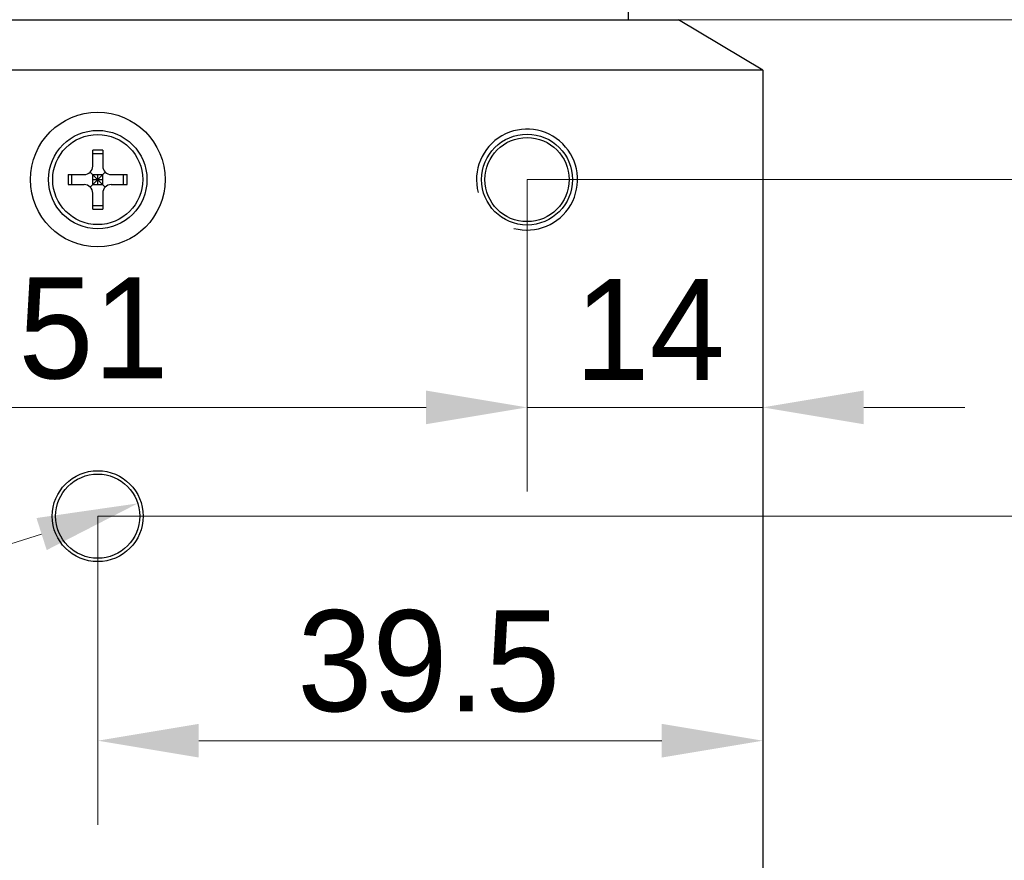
# Model space of a CAD drawing. Header units: millimetres. Extents: x 1638 to 2024, y 1742 to 2044.
# Tile 20 of 22: x 1951 to 1980, y 1902 to 1927. Entities that reach past the tile are written whole.
import ezdxf

# ---------------------------------------------------------------- set-up
doc = ezdxf.new("R2010")
doc.units = ezdxf.units.MM
doc.header["$LTSCALE"] = 0.3
doc.layers.add('00_COMPONENTS', color=7, linetype='Continuous')
doc.layers.add('51__DRAFT_DIMS', color=7, linetype='Continuous')
doc.styles.add('尺寸值样式', font='兰亭黑 GBK.TTF')
doc.dimstyles.new('1直线标注', dxfattribs={"dimtxt": 3, "dimasz": 3, "dimexe": 2.5, "dimexo": 0, "dimtad": 1, "dimlfac": 2, "dimdsep": 46, "dimtxsty": '尺寸值样式', "dimblk": '_FILLED', "dimcen": 0, "dimclrd": 8, "dimclre": 8, "dimclrt": 7, "dimadec": 0, "dimazin": 0, "dimtp": 0.001, "dimtm": 0.001, "dimtfac": 1, "dimtmove": 0, "dimatfit": 0, "dimldrblk": '_FILLED', "dimfxl": 1, "dimtolj": 1, "dimlwd": 15, "dimlwe": 15, "dimarcsym": 0})
doc.dimstyles.new('3圆直径标注2', dxfattribs={"dimtxt": 3, "dimasz": 3, "dimexe": 2.5, "dimexo": 0, "dimtad": 1, "dimtoh": 1, "dimdec": 3, "dimlfac": 2, "dimdsep": 46, "dimtxsty": '尺寸值样式', "dimblk": '_FILLED', "dimcen": 0, "dimclrd": 8, "dimclre": 8, "dimclrt": 7, "dimadec": 0, "dimazin": 0, "dimtp": 0.001, "dimtm": 0.001, "dimtfac": 1, "dimtdec": 3, "dimtofl": 0, "dimtmove": 0, "dimatfit": 0, "dimldrblk": '_FILLED', "dimfxl": 1, "dimtolj": 1, "dimlwd": 15, "dimlwe": 15, "dimarcsym": 0})

# ---------------------------------------------------------------- blocks, each defined once
blk = doc.blocks.new('_FILLED')
at = {"color": 0, "linetype": 'ByBlock'}
blk.add_solid([(0, 0), (-1, 0.1667), (-1, -0.1667)], dxfattribs=at)
blk = doc.blocks.new('*D2068')
at = {"layer": '51__DRAFT_DIMS', "color": 8, "lineweight": 15}
for p, q in [((1965.641, 1922.564), (1965.641, 1913.296)), ((1972.641, 1912.796), (1972.641, 1918.296)), ((1962.641, 1915.796), (1959.641, 1915.796)), ((1972.641, 1915.796), (1965.641, 1915.796)), ((1975.641, 1915.796), (1978.641, 1915.796))]:
    blk.add_line(p, q, dxfattribs=at)
at = {"layer": 'Defpoints', "color": 0}
for p in [(1965.641, 1922.564), (1965.641, 1915.796), (1972.641, 1912.796)]:
    blk.add_point(p, dxfattribs=at)
at = {"layer": '51__DRAFT_DIMS', "color": 8, "linetype": 'ByBlock', "lineweight": 15, "xscale": 3, "yscale": 3, "zscale": 3}
blk.add_blockref('_FILLED', (1965.641, 1915.796), dxfattribs=at)
at = {"layer": '51__DRAFT_DIMS', "color": 8, "linetype": 'ByBlock', "lineweight": 15, "xscale": 3, "yscale": 3, "zscale": 3, "rotation": 180}
blk.add_blockref('_FILLED', (1972.641, 1915.796), dxfattribs=at)
at = {"layer": '51__DRAFT_DIMS', "color": 7, "insert": (1969.284, 1919.609), "char_height": 3, "attachment_point": 2, "style": '尺寸值样式'}
blk.add_mtext('\\A1;14', dxfattribs=at)
blk = doc.blocks.new('*D2069')
at = {"layer": '51__DRAFT_DIMS', "color": 8, "lineweight": 15}
for p, q in [((1940.141, 1922.564), (1940.141, 1913.296)), ((1965.641, 1922.564), (1965.641, 1913.296)), ((1943.141, 1915.796), (1962.641, 1915.796))]:
    blk.add_line(p, q, dxfattribs=at)
at = {"layer": 'Defpoints', "color": 0}
for p in [(1940.141, 1922.564), (1965.641, 1922.564), (1965.641, 1915.796)]:
    blk.add_point(p, dxfattribs=at)
at = {"layer": '51__DRAFT_DIMS', "color": 8, "linetype": 'ByBlock', "lineweight": 15, "xscale": 3, "yscale": 3, "zscale": 3, "rotation": 180}
blk.add_blockref('_FILLED', (1940.141, 1915.796), dxfattribs=at)
at = {"layer": '51__DRAFT_DIMS', "color": 8, "linetype": 'ByBlock', "lineweight": 15, "xscale": 3, "yscale": 3, "zscale": 3}
blk.add_blockref('_FILLED', (1965.641, 1915.796), dxfattribs=at)
at = {"layer": '51__DRAFT_DIMS', "color": 7, "insert": (1952.765, 1919.657), "char_height": 3, "attachment_point": 2, "style": '尺寸值样式'}
blk.add_mtext('\\A1;51', dxfattribs=at)
blk = doc.blocks.new('*D2070')
at = {"layer": '51__DRAFT_DIMS', "color": 8, "lineweight": 15}
for p, q in [((1965.641, 1922.564), (1999.601, 1922.564)), ((1997.101, 1919.564), (1997.101, 1855.564)), ((1965.641, 1852.564), (1999.601, 1852.564))]:
    blk.add_line(p, q, dxfattribs=at)
at = {"layer": 'Defpoints', "color": 0}
for p in [(1965.641, 1922.564), (1965.641, 1852.564), (1997.101, 1852.564)]:
    blk.add_point(p, dxfattribs=at)
at = {"layer": '51__DRAFT_DIMS', "color": 8, "linetype": 'ByBlock', "lineweight": 15, "xscale": 3, "yscale": 3, "zscale": 3}
for p, rotation in [((1997.101, 1922.564), 90), ((1997.101, 1852.564), 270)]:
    blk.add_blockref('_FILLED', p, dxfattribs=dict(at, rotation=rotation))
at = {"layer": '51__DRAFT_DIMS', "color": 7, "insert": (1993.24, 1887.676), "char_height": 3, "attachment_point": 2, "rotation": 90, "style": '尺寸值样式'}
blk.add_mtext('\\A1;\\A1;{\\C256;140}', dxfattribs=at)
blk = doc.blocks.new('*D2071')
at = {"layer": '51__DRAFT_DIMS', "color": 8, "lineweight": 15}
for p, q in [((1952.891, 1912.564), (1988.184, 1912.564)), ((1985.684, 1909.564), (1985.684, 1865.564)), ((1950.826, 1862.564), (1988.184, 1862.564))]:
    blk.add_line(p, q, dxfattribs=at)
at = {"layer": 'Defpoints', "color": 0}
for p in [(1952.891, 1912.564), (1950.826, 1862.564), (1985.684, 1862.564)]:
    blk.add_point(p, dxfattribs=at)
at = {"layer": '51__DRAFT_DIMS', "color": 8, "linetype": 'ByBlock', "lineweight": 15, "xscale": 3, "yscale": 3, "zscale": 3}
for p, rotation in [((1985.684, 1912.564), 90), ((1985.684, 1862.564), 270)]:
    blk.add_blockref('_FILLED', p, dxfattribs=dict(at, rotation=rotation))
at = {"layer": '51__DRAFT_DIMS', "color": 7, "insert": (1981.823, 1887.676), "char_height": 3, "attachment_point": 2, "rotation": 90, "style": '尺寸值样式'}
blk.add_mtext('\\A1;100', dxfattribs=at)
blk = doc.blocks.new('*D2072')
at = {"layer": '51__DRAFT_DIMS', "color": 8, "lineweight": 15}
for p, q in [((1972.641, 1922.796), (1972.641, 1903.394)), ((1952.891, 1912.564), (1952.891, 1903.394)), ((1969.641, 1905.894), (1955.891, 1905.894))]:
    blk.add_line(p, q, dxfattribs=at)
at = {"layer": 'Defpoints', "color": 0}
for p in [(1972.641, 1922.796), (1952.891, 1912.564), (1952.891, 1905.894)]:
    blk.add_point(p, dxfattribs=at)
at = {"layer": '51__DRAFT_DIMS', "color": 8, "linetype": 'ByBlock', "lineweight": 15, "xscale": 3, "yscale": 3, "zscale": 3, "rotation": 180}
blk.add_blockref('_FILLED', (1952.891, 1905.894), dxfattribs=at)
at = {"layer": '51__DRAFT_DIMS', "color": 8, "linetype": 'ByBlock', "lineweight": 15, "xscale": 3, "yscale": 3, "zscale": 3}
blk.add_blockref('_FILLED', (1972.641, 1905.894), dxfattribs=at)
at = {"layer": '51__DRAFT_DIMS', "color": 7, "insert": (1962.722, 1909.77), "char_height": 3, "attachment_point": 2, "style": '尺寸值样式'}
blk.add_mtext('\\A1;39.5', dxfattribs=at)
blk = doc.blocks.new('*D2073')
at = {"layer": '51__DRAFT_DIMS', "color": 8, "lineweight": 15}
for p, q in [((1985.757, 1930.314), (1985.757, 1947.522)), ((1968.216, 1927.314), (1988.257, 1927.314)), ((1985.757, 1927.314), (1985.757, 1912.564)), ((1952.891, 1912.564), (1988.257, 1912.564)), ((1985.757, 1909.564), (1985.757, 1906.564))]:
    blk.add_line(p, q, dxfattribs=at)
at = {"layer": 'Defpoints', "color": 0}
for p in [(1968.216, 1927.314), (1952.891, 1912.564), (1985.757, 1912.564)]:
    blk.add_point(p, dxfattribs=at)
at = {"layer": '51__DRAFT_DIMS', "color": 8, "linetype": 'ByBlock', "lineweight": 15, "xscale": 3, "yscale": 3, "zscale": 3}
for p, rotation in [((1985.757, 1927.314), 270), ((1985.757, 1912.564), 90)]:
    blk.add_blockref('_FILLED', p, dxfattribs=dict(at, rotation=rotation))
at = {"layer": '51__DRAFT_DIMS', "color": 7, "insert": (1981.88, 1942.79), "char_height": 3, "attachment_point": 2, "rotation": 90, "style": '尺寸值样式'}
blk.add_mtext('\\A1;29.5', dxfattribs=at)
blk = doc.blocks.new('*D2075')
at = {"layer": '51__DRAFT_DIMS', "color": 8, "lineweight": 15}
for p in [(1951.223, 1912.033), (1908.104, 1907.757)]:
    blk.add_line(p, (1937.812, 1907.757), dxfattribs=at)
at = {"layer": 'Defpoints', "color": 0}
for p in [(1954.082, 1912.944), (1951.7, 1912.185)]:
    blk.add_point(p, dxfattribs=at)
at = {"layer": '51__DRAFT_DIMS', "color": 8, "linetype": 'ByBlock', "lineweight": 15, "xscale": 3, "yscale": 3, "zscale": 3, "rotation": 17.68316340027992}
blk.add_blockref('_FILLED', (1954.082, 1912.944), dxfattribs=at)
at = {"layer": '51__DRAFT_DIMS', "color": 7, "insert": (1926.342, 1911.681), "char_height": 3, "attachment_point": 3, "style": '尺寸值样式'}
blk.add_mtext('\\A1;2-{\\fArial|b0|i0|c134|p34;%%c\\A1;\\fFZLanTingHei-R-GBK|b0|i0|c134|p2;5\\Fgdt|c134;  \\fFZLanTingHei-R-GBK|b0|i0|c134|p2;4}', dxfattribs=at)

msp = doc.modelspace()

# ---------------------------------------------------------------- linework, layer by layer
at = {"layer": '00_COMPONENTS'}
for p, q in [((1968.64068, 2002.06423), (1968.64068, 1927.31423)), ((1938.05845, 1927.31423), (1970.14068, 1927.31423)), ((1972.64068, 1925.81423), (1970.14068, 1927.31423)), ((1972.64068, 1925.81423), (1940.65845, 1925.81423)), ((1972.64068, 1925.81423), (1972.64068, 1849.31423)), ((1952.74068, 1922.96423), (1952.74068, 1923.4388)), ((1952.74068, 1923.33424), (1953.04068, 1923.33424)), ((1953.04068, 1923.4388), (1953.04068, 1922.96423)), ((1952.01612, 1922.71423), (1952.49068, 1922.71423)), ((1952.12068, 1922.41423), (1952.12068, 1922.71423)), ((1952.66746, 1922.34101), (1953.11391, 1922.78746)), ((1952.66746, 1922.78746), (1953.11391, 1922.34101)), ((1952.74068, 1922.41423), (1952.74068, 1922.71423)), ((1952.74068, 1922.71423), (1953.04068, 1922.71423)), ((1952.89068, 1922.41423), (1952.89068, 1922.71423)), ((1953.04068, 1922.41423), (1953.04068, 1922.71423)), ((1953.29068, 1922.71423), (1953.76525, 1922.71423)), ((1953.66069, 1922.41423), (1953.66069, 1922.71423)), ((1952.01612, 1922.41423), (1952.49068, 1922.41423)), ((1952.74068, 1922.56423), (1953.04068, 1922.56423)), ((1952.74068, 1922.41423), (1953.04068, 1922.41423)), ((1953.29068, 1922.41423), (1953.76525, 1922.41423)), ((1952.74068, 1921.68967), (1952.74068, 1922.16423)), ((1953.04068, 1922.16423), (1953.04068, 1921.68967)), ((1952.74068, 1921.79423), (1953.04068, 1921.79423))]:
    msp.add_line(p, q, dxfattribs=at)
for centre, radius in [((1952.89068, 1922.56423), 2), ((1952.89068, 1922.56423), 1.4625), ((1952.89068, 1922.56423), 1.3375), ((1965.64068, 1922.56423), 1.35), ((1965.64068, 1922.56423), 1.25), ((1952.89068, 1912.56423), 1.35), ((1952.89068, 1912.56423), 1.25)]:
    msp.add_circle(centre, radius, dxfattribs=at)
for centre, radius, start, end in [((1965.64068, 1922.56423), 1.5, 255, 195), ((1952.89068, 1872.3222), 51.11681, 89.831868, 90.168132), ((1952.49068, 1922.96423), 0.25, 270, 0), ((1953.29068, 1922.96423), 0.25, 180, 270), ((2003.13265, 1922.57317), 51.11672, 179.84188, 180.010012), ((1902.64873, 1922.57317), 51.11671, 359.989988, 0.15812), ((2003.13264, 1922.5553), 51.11671, 179.989988, 180.15812), ((1952.49068, 1922.16423), 0.25, 0, 90), ((1953.29068, 1922.16423), 0.25, 90, 180), ((1902.64872, 1922.5553), 51.11672, 359.84188, 0.010012), ((1952.89068, 1972.80626), 51.11681, 269.831868, 270.168132)]:
    msp.add_arc(centre, radius, start, end, dxfattribs=at)

# ---------------------------------------------------------------- dimensions: what is measured, and where the dimension line sits
at = {"layer": '51__DRAFT_DIMS'}
for base, p1, p2, angle, picture, middle in [((1985.75656, 1912.56423), (1968.21568, 1927.31423), (1952.89068, 1912.56423), 270, '*D2073', (1985.75656, 1942.79002)), ((1952.89068, 1905.89376), (1972.64068, 1922.79647), (1952.89068, 1912.56423), 180, '*D2072', (1962.72174, 1905.89376)), ((1965.64068, 1915.79597), (1972.64068, 1912.79597), (1965.64068, 1922.56423), 180, '*D2068', (1969.28424, 1915.79597)), ((1985.6836, 1862.56423), (1952.89068, 1912.56423), (1950.82577, 1862.56423), 270, '*D2071', (1985.6836, 1887.67556))]:
    dim = msp.add_linear_dim(base=base, p1=p1, p2=p2, angle=angle, dimstyle='1直线标注', dxfattribs=at)
    dim.commit()
    dim.dimension.update_dxf_attribs({"geometry": picture, "text_midpoint": middle, "dimtype": 160})
dim = msp.add_linear_dim(base=(1965.64068, 1915.79597), p1=(1940.14068, 1922.56423), p2=(1965.64068, 1922.56423), dimstyle='1直线标注', dxfattribs=at)
dim.commit()
dim.dimension.update_dxf_attribs({"geometry": '*D2069', "text_midpoint": (1952.76472, 1915.79597), "dimtype": 160})
dim = msp.add_linear_dim(base=(1997.10088, 1852.56423), p1=(1965.64068, 1922.56423), p2=(1965.64068, 1852.56423), angle=270, text='\\A1;{\\C256;<>}', dimstyle='1直线标注', dxfattribs=at)
dim.commit()
dim.dimension.update_dxf_attribs({"geometry": '*D2070', "text_midpoint": (1997.10088, 1887.67555), "dimtype": 160})
dim = msp.add_diameter_dim_2p(p1=(1951.69975, 1912.18454), p2=(1954.08162, 1912.94393), text='2-{\\fArial|b0|i0|c134|p34;%%c\\A1;\\fFZLanTingHei-R-GBK|b0|i0|c134|p2;<>\\Fgdt|c134;  \\fFZLanTingHei-R-GBK|b0|i0|c134|p2;4}', dimstyle='3圆直径标注2', override={"dimpost": '<>', "dimtxsty": '尺寸值样式'}, dxfattribs=at)
dim.commit()
dim.dimension.update_dxf_attribs({"geometry": '*D2075', "text_midpoint": (1917.22297, 1907.75675), "dimtype": 163})

doc.saveas('drawing.dxf')
